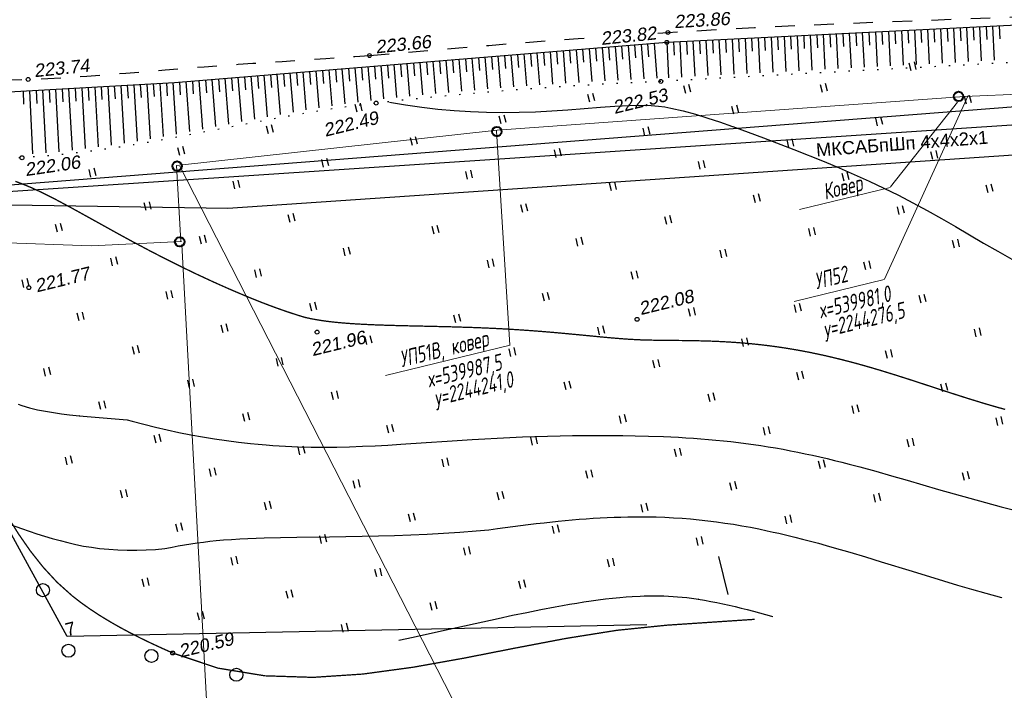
# Model space of a CAD drawing. Header units: millimetres. Extents: x -10 to 1169, y 1 to 1686.
# Tile 67 of 224: x 408 to 484, y 765 to 816. Entities that reach past the tile are written whole.
import ezdxf
from ezdxf.enums import TextEntityAlignment as Align
from ezdxf.lldxf.tags import DXFTag

# ---------------------------------------------------------------- set-up
doc = ezdxf.new("R2010")
doc.units = ezdxf.units.MM
for name, pattern in [('ADOT1', [1, 0, -1]), ('AHIDDEN1', [2, 0.5, -1.5]), ('AHIDDEN2', [3, 1.5, -1.5]), ('CONTI', [0])]:
    doc.linetypes.add(name, pattern=pattern)
for name, color, linetype in [('CONTURS', 7, 'Continuous'), ('COORDS', 7, 'Continuous'), ('GPR_PICK', 7, 'Continuous'), ('IZOLINES', 32, 'Continuous'), ('PDIGIT', 170, 'Continuous'), ('PICKETS', 7, 'Continuous'), ('УЧАСТКИ', 7, 'Continuous')]:
    doc.layers.add(name, color=color, linetype=linetype)
doc.layers.add('СВЯЗЬ', color=170, linetype='Связь', lineweight=30)
doc.styles.add('GPR', font='isocpeui.ttf', dxfattribs={"width": 0.8})
doc.styles.get("Standard").update_dxf_attribs({"font": 'arial.ttf'})
tags = doc.linetypes.add('газ', pattern='A,42.7,-5.08,["Г",Standard,S=2.54,R=0,X=-2.54,Y=-1.27],-3.81', length=51.59).pattern_tags.tags
tags[6] = DXFTag(74, 10)
doc.linetypes.add('Связь', pattern='A,12.5,[130,ltypeshp.shx,S=1,R=-30,X=0,Y=0.9],1,[130,ltypeshp.shx,S=1,R=-30,X=0,Y=0.9],1,[130,ltypeshp.shx,S=1,R=-30,X=0,Y=0.9],4.5', length=19)

# ---------------------------------------------------------------- blocks, each defined once
blk = doc.blocks.new('372')
at = {"layer": 'CONTURS'}
blk.add_circle((0, 0), 1, dxfattribs=at)
blk = doc.blocks.new('401')
at = {"layer": 'CONTURS'}
for p, q in [((0, 0), (0, 1.2)), ((0.8, 0), (0.8, 1.2))]:
    blk.add_line(p, q, dxfattribs=at)

msp = doc.modelspace()

# ---------------------------------------------------------------- linework, layer by layer
at = {"linetype": 'Continuous', "lineweight": 40}
for centre in [(480.0224, 810.19077), (444.63874, 807.48839), (420.13239, 804.84748), (420.33101, 799.04076)]:
    msp.add_circle(centre, 0.36213, dxfattribs=at)
at = {"layer": 'CONTURS', "lineweight": -2}
for p, q in [((471.14996, 815.01145), (471.19984, 814.0127)), ((471.64934, 815.0364), (471.78231, 812.37387)), ((472.14871, 815.06134), (472.19859, 814.06258)), ((472.64809, 815.08628), (472.78088, 812.42748)), ((473.14747, 815.11123), (473.19735, 814.11247)), ((473.64685, 815.13617), (473.77944, 812.48109)), ((474.14622, 815.16111), (474.1961, 814.16236)), ((474.6456, 815.18605), (474.778, 812.5347)), ((475.14498, 815.211), (475.19485, 814.21224)), ((475.64436, 815.23594), (475.77655, 812.58831)), ((476.14373, 815.26088), (476.1936, 814.26213)), ((476.64311, 815.28582), (476.77509, 812.64192)), ((477.14249, 815.31077), (477.19234, 814.31201)), ((477.64187, 815.33571), (477.77363, 812.69553)), ((478.14124, 815.36065), (478.19108, 814.36189)), ((478.64062, 815.38559), (478.77214, 812.74913)), ((479.14, 815.41054), (479.18981, 814.41178)), ((479.63938, 815.43548), (479.77063, 812.80274)), ((480.13875, 815.46042), (480.18852, 814.46166)), ((480.63813, 815.48537), (480.76908, 812.85634)), ((481.13751, 815.51031), (481.18722, 814.51154)), ((481.63689, 815.53525), (481.76747, 812.90994)), ((482.13626, 815.56019), (482.18589, 814.56143)), ((482.63564, 815.58514), (482.76577, 812.96354)), ((483.13502, 815.61008), (483.18451, 814.6113)), ((456.68527, 814.25805), (456.90364, 811.57733)), ((457.66677, 814.338), (457.80236, 811.62333)), ((458.16614, 814.36295), (458.21603, 813.36419)), ((458.66552, 814.38789), (458.80093, 811.67694)), ((459.1649, 814.41283), (459.21478, 813.41408)), ((459.66428, 814.43777), (459.7995, 811.73055)), ((460.16365, 814.46272), (460.21354, 813.46396)), ((460.66303, 814.48766), (460.79806, 811.78416)), ((461.16241, 814.5126), (461.21229, 813.51385)), ((461.66179, 814.53754), (461.79663, 811.83777)), ((462.16116, 814.56249), (462.21105, 813.56373)), ((462.66054, 814.58743), (462.7952, 811.89138)), ((463.15992, 814.61237), (463.2098, 813.61362)), ((463.6593, 814.63731), (463.79377, 811.94499)), ((464.15867, 814.66226), (464.20856, 813.6635)), ((464.65805, 814.6872), (464.79234, 811.9986)), ((465.15743, 814.71214), (465.20731, 813.71339)), ((465.65681, 814.73709), (465.79091, 812.05221)), ((466.15618, 814.76203), (466.20607, 813.76327)), ((466.65556, 814.78697), (466.78948, 812.10582)), ((467.15494, 814.81191), (467.20482, 813.81316)), ((467.65432, 814.83686), (467.78804, 812.15943)), ((468.15369, 814.8618), (468.20358, 813.86304)), ((468.65307, 814.88674), (468.78661, 812.21304)), ((469.15245, 814.91168), (469.20233, 813.91293)), ((469.65183, 814.93663), (469.78518, 812.26665)), ((470.1512, 814.96157), (470.20109, 813.96281)), ((470.65058, 814.98651), (470.78375, 812.32026)), ((447.71498, 813.52733), (447.91553, 811.06533)), ((448.21333, 813.56793), (448.29452, 812.57123)), ((448.71168, 813.60852), (448.9132, 811.13469)), ((449.21003, 813.64912), (449.29122, 812.65242)), ((449.70838, 813.68971), (449.91115, 811.20048)), ((450.20673, 813.73031), (450.28792, 812.73361)), ((450.70508, 813.7709), (450.90926, 811.26431)), ((451.20342, 813.8115), (451.28462, 812.8148)), ((451.70177, 813.8521), (451.90777, 811.32329)), ((452.20012, 813.89269), (452.28131, 812.89599)), ((452.69847, 813.93329), (452.90633, 811.3816)), ((453.19682, 813.97388), (453.27801, 812.97718)), ((453.69517, 814.01448), (453.90539, 811.43378)), ((454.19352, 814.05507), (454.27471, 813.05837)), ((454.69187, 814.09567), (454.90446, 811.48595)), ((455.19022, 814.13626), (455.27141, 813.13957)), ((455.68857, 814.17686), (455.90402, 811.53195)), ((456.18692, 814.21745), (456.26811, 813.22076)), ((438.24634, 812.75602), (438.32752, 811.75932)), ((438.74469, 812.79661), (438.94793, 810.30137)), ((439.24304, 812.83721), (439.32422, 811.84051)), ((439.74139, 812.8778), (439.94324, 810.3997)), ((440.23974, 812.9184), (440.32093, 811.9217)), ((440.73809, 812.959), (440.93898, 810.49275)), ((441.23644, 812.99959), (441.31763, 812.00289)), ((441.73479, 813.04019), (441.93474, 810.58554)), ((442.23314, 813.08078), (442.31433, 812.08408)), ((442.73149, 813.12138), (442.93103, 810.67177)), ((443.22984, 813.16197), (443.31103, 812.16527)), ((443.72819, 813.20257), (443.92732, 810.758)), ((444.22653, 813.24316), (444.30772, 812.24647)), ((444.72488, 813.28376), (444.92408, 810.83843)), ((445.22323, 813.32435), (445.30442, 812.32766)), ((445.72158, 813.36495), (445.92092, 810.91784)), ((446.21993, 813.40555), (446.30112, 812.40885)), ((446.71828, 813.44614), (446.91813, 810.99273)), ((447.21663, 813.48674), (447.29782, 812.49004)), ((429.27606, 812.0253), (429.35682, 811.02857)), ((429.77441, 812.0659), (430.01001, 809.16121)), ((430.27275, 812.10649), (430.35365, 811.10977)), ((430.7711, 812.14709), (431.00091, 809.31772)), ((431.26945, 812.18768), (431.35045, 811.19097)), ((431.7678, 812.22828), (431.9917, 809.47421)), ((432.26615, 812.26887), (432.34721, 811.27216)), ((432.7645, 812.30947), (432.98322, 809.62081)), ((433.26285, 812.35006), (433.34395, 811.35336)), ((433.7612, 812.39066), (433.97625, 809.74832)), ((434.25955, 812.43125), (434.34068, 811.43455)), ((434.7579, 812.47185), (434.96924, 809.87583)), ((435.25625, 812.51245), (435.3374, 811.51574)), ((435.7546, 812.55304), (435.96322, 809.99089)), ((436.25295, 812.59364), (436.33411, 811.59694)), ((436.7513, 812.63423), (436.95787, 810.0976)), ((437.24964, 812.67483), (437.33082, 811.67813)), ((437.74799, 812.71542), (437.95274, 810.20149)), ((419.80718, 811.25692), (420.06932, 807.29986)), ((420.30565, 811.29605), (420.3741, 810.2984)), ((420.80412, 811.33518), (421.07736, 807.48873)), ((421.30247, 811.37577), (421.37493, 810.3784)), ((421.80082, 811.41637), (422.07865, 807.67797)), ((422.29917, 811.45696), (422.37438, 810.4598)), ((422.79752, 811.49756), (423.0752, 807.87072)), ((423.29586, 811.53815), (423.37296, 810.54113)), ((423.79421, 811.57875), (424.06881, 808.06287)), ((424.29256, 811.61935), (424.37094, 810.62242)), ((424.79091, 811.65994), (425.06059, 808.25307)), ((425.28926, 811.70054), (425.36852, 810.70368)), ((425.78761, 811.74113), (426.05116, 808.44178)), ((426.28596, 811.78173), (426.36583, 810.78492)), ((426.78431, 811.82232), (427.04087, 808.63032)), ((427.28266, 811.86292), (427.36294, 810.86615)), ((427.78101, 811.90351), (428.03076, 808.80927)), ((428.27936, 811.94411), (428.35993, 810.94736)), ((428.77771, 811.9847), (429.02045, 808.9861)), ((408.32626, 810.59491), (408.37208, 809.59597)), ((408.82543, 810.6237), (409.05832, 805.79622)), ((409.3246, 810.65248), (409.37436, 809.65372)), ((409.82377, 810.68126), (410.07109, 805.87094)), ((410.32294, 810.71005), (410.37535, 809.71142)), ((410.82211, 810.73883), (411.07861, 805.95018)), ((411.32128, 810.76761), (411.37551, 809.76908)), ((411.82045, 810.79639), (412.08091, 806.06577)), ((412.31962, 810.82518), (412.37513, 809.82672)), ((412.81879, 810.85396), (413.08115, 806.18111)), ((413.31796, 810.88274), (413.37445, 809.88434)), ((413.81713, 810.91153), (414.07948, 806.3094)), ((414.31631, 810.94031), (414.3736, 809.94195)), ((414.81548, 810.96909), (415.07619, 806.45706)), ((415.31465, 810.99788), (415.37274, 809.99956)), ((415.81382, 811.02666), (416.07298, 806.60474)), ((416.31299, 811.05544), (416.372, 810.05718)), ((416.81216, 811.08422), (417.06951, 806.76867)), ((417.31133, 811.11301), (417.37155, 810.11482)), ((417.8105, 811.14179), (418.06698, 806.9404)), ((418.30967, 811.17057), (418.37162, 810.17249)), ((418.80884, 811.19936), (419.06679, 807.11256)), ((419.30801, 811.22814), (419.37253, 810.23022))]:
    msp.add_line(p, q, dxfattribs=at)
at = {"layer": 'CONTURS', "color": 1, "linetype": 'газ', "lineweight": 15}
for p, q in [((480.47986, 810.1724), (491.49114, 810.64939)), ((444.66223, 807.6081), (480.47986, 810.1724)), ((420.0874, 804.88959), (444.65725, 807.60669)), ((420.0874, 804.88959), (420.41664, 799.06731)), ((413.54731, 798.71529), (349.12386, 801.19612)), ((420.45827, 799.06944), (413.54731, 798.71529))]:
    msp.add_line(p, q, dxfattribs=at)
at = {"layer": 'CONTURS', "color": 0, "linetype": 'CONTI', "lineweight": 15}
for p, q in [((480.76465, 810.26636), (474.35053, 796.1584)), ((479.93153, 809.75522), (474.80096, 803.2428)), ((444.59899, 807.53687), (445.63692, 791.10437)), ((420.34291, 804.8427), (443.1837, 760.19265)), ((467.84245, 801.5051), (474.77814, 803.20009)), ((420.48444, 798.8374), (422.72147, 757.57063)), ((467.42177, 794.44778), (474.32492, 796.13482)), ((436.10136, 788.773), (445.65133, 791.10688))]:
    msp.add_line(p, q, dxfattribs=at)
at = {"layer": 'CONTURS', "linetype": 'AHIDDEN2', "flags": 128}
for points in [[(456.98024, 815.04255), (457.74594, 815.09237), (461.06051, 815.29137), (464.37641, 815.4687), (467.6934, 815.62803), (471.01127, 815.77303), (474.32977, 815.90736), (477.64869, 816.0347), (480.96781, 816.1587), (484.28688, 816.28305), (485.94283, 816.34709)], [(434.87849, 813.32203), (437.16353, 813.5272), (439.44895, 813.72612), (441.73474, 813.91879), (444.02092, 814.10521), (446.30748, 814.28537), (448.59441, 814.45927), (450.88173, 814.62693), (452.33678, 814.72958)], [(370.72611, 811.86234), (371.94579, 811.86405), (373.96397, 811.86448), (375.98213, 811.8625), (378.00027, 811.85811), (380.01839, 811.85132), (382.03649, 811.84212), (384.05458, 811.83051), (386.07264, 811.8165), (388.33753, 811.786), (390.60285, 811.73395), (392.86841, 811.66829), (395.13401, 811.59695), (397.39946, 811.52787), (399.66455, 811.46899), (401.9291, 811.42825), (404.19291, 811.41357), (406.45579, 811.4329), (408.71753, 811.49417), (410.21759, 811.56068), (411.71709, 811.64532), (413.21616, 811.74473), (414.71489, 811.85557), (416.2134, 811.9745), (417.71179, 812.09816), (419.21016, 812.2232), (420.70863, 812.34628), (422.20731, 812.46405), (423.70629, 812.57315), (424.82336, 812.65016), (425.94047, 812.72669), (427.0576, 812.80276), (428.17477, 812.87835), (429.29198, 812.95347), (430.40922, 813.02812), (431.52648, 813.10231), (432.64379, 813.17602), (433.76112, 813.24926), (434.87849, 813.32203)]]:
    msp.add_lwpolyline(points, dxfattribs=at)
at = {"layer": 'CONTURS', "linetype": 'Continuous'}
for points in [[(457.66677, 814.338), (490.19267, 815.96259)], [(365.83948, 810.97715), (386.10816, 810.36956), (405.85842, 810.45262), (419.93133, 811.26408), (457.66677, 814.338)]]:
    msp.add_lwpolyline(points, dxfattribs=at)
at = {"layer": 'CONTURS', "linetype": 'ADOT1'}
msp.add_lwpolyline([(490.8813, 813.14477), (490.37254, 813.12157), (457.20609, 811.34096)], dxfattribs=at)
at = {"layer": 'CONTURS', "linetype": 'ADOT1', "flags": 128}
msp.add_lwpolyline([(457.20609, 811.34096), (455.01659, 811.24158), (452.82881, 811.12732), (450.64274, 810.99819), (448.45838, 810.85419), (446.27573, 810.69532), (444.09479, 810.52157), (441.91557, 810.33295), (439.73806, 810.12945), (437.56227, 809.91109), (435.38819, 809.67785), (432.66468, 809.32812), (429.94809, 808.89905), (427.23661, 808.4146), (424.52842, 807.89873), (421.82173, 807.3754), (419.11473, 806.8686), (416.40561, 806.40227), (413.69256, 806.00039), (410.97379, 805.68691), (408.24748, 805.48581), (405.97259, 805.40805), (403.69374, 805.39528), (401.41163, 805.43641), (399.12698, 805.52034), (396.8405, 805.63598), (394.55292, 805.77223), (392.26494, 805.91801), (389.97729, 806.06222), (387.69068, 806.19375), (385.40583, 806.30153), (383.22848, 806.39041), (381.05121, 806.48121), (378.87402, 806.57395), (376.6969, 806.66863), (374.51986, 806.76523), (372.3429, 806.86377), (370.16602, 806.96424), (367.98921, 807.06664), (365.81249, 807.17097), (363.63584, 807.27724)], dxfattribs=at)
at = {"layer": 'CONTURS', "linetype": 'AHIDDEN1', "const_width": 0.1, "flags": 128}
msp.add_lwpolyline([(464.38826, 770.07851), (457.6473, 769.62822), (453.82805, 769.23592), (449.95237, 768.61794), (446.04424, 767.87387), (442.12767, 767.10326), (438.22662, 766.40567), (434.36509, 765.88068), (430.56707, 765.62785), (426.85653, 765.74673), (423.25747, 766.33691), (419.79388, 767.49793), (418.99652, 767.85207), (418.19267, 768.22277), (417.38696, 768.61087), (416.58406, 769.01722), (415.7886, 769.44266), (415.00525, 769.88803), (414.23865, 770.35417), (413.49346, 770.84194), (412.77432, 771.35217), (412.08589, 771.88571), (410.93041, 772.92603), (409.86903, 774.07509), (408.88889, 775.3158), (407.97716, 776.63113), (407.12099, 778.00399), (406.30753, 779.41733), (405.52394, 780.8541), (404.75737, 782.29723), (403.99498, 783.72965), (403.22392, 785.13431), (402.5532, 786.51892), (401.99572, 788.0127), (401.51119, 789.57351), (401.05931, 791.15925), (400.59981, 792.72777), (400.0924, 794.23696), (399.49678, 795.64469), (398.77267, 796.90884), (397.87977, 797.98727), (396.7778, 798.83787), (396.30335, 799.0973), (395.80266, 799.33239), (395.27997, 799.54569), (394.73952, 799.73973), (394.18554, 799.91705), (393.62225, 800.08019), (393.05389, 800.23168), (392.48469, 800.37406), (391.91888, 800.50986), (391.36069, 800.64164), (390.68883, 800.79262), (390.01365, 800.92898), (389.33517, 801.05072), (388.65338, 801.15783), (387.96828, 801.25032), (387.27988, 801.32819), (386.58816, 801.39143), (385.89314, 801.44005), (385.19482, 801.47405), (384.49318, 801.49342)], dxfattribs=at)
at = {"layer": 'CONTURS', "color": 34, "linetype": 'Continuous', "flags": 128}
msp.add_lwpolyline([(407.41075, 777.32826), (408.20824, 777.04053), (408.78956, 776.841), (409.37587, 776.64675), (409.96659, 776.45977), (410.56115, 776.28205), (411.15896, 776.11557), (411.75943, 775.96232), (412.36199, 775.82428), (412.96604, 775.70343), (413.57102, 775.60176), (414.17633, 775.52126), (414.88733, 775.4514), (415.60066, 775.40429), (416.31633, 775.37991), (417.03432, 775.37827), (417.75465, 775.39937), (418.47731, 775.44321), (419.20229, 775.50979), (419.35501, 775.52855)], dxfattribs=at)
at = {"layer": 'COORDS', "lineweight": -2}
msp.add_line((462.37274, 771.97719), (461.66054, 774.89143), dxfattribs=at)
at = {"layer": 'IZOLINES'}
for points in [[(436.4109, 809.75581), (437.64123, 809.53746), (438.8771, 809.3559), (440.1174, 809.21094), (441.36095, 809.10114), (442.60668, 809.02478), (443.85366, 808.98008), (445.10111, 808.96527), (446.34835, 808.97852), (447.59486, 809.01779), (448.84028, 809.08042), (450.08446, 809.16255), (452.57046, 809.3589), (453.6892, 809.44202), (454.80907, 809.50205), (455.91939, 809.51431), (456.46985, 809.49207), (457.01686, 809.4451), (457.017, 809.44508), (457.01727, 809.44776), (457.50049, 809.38089), (457.98073, 809.29676), (458.93019, 809.08064), (459.86771, 808.81957), (460.79648, 808.5297), (461.70415, 808.22623), (462.70243, 807.87703), (462.73067, 807.86698), (462.73068, 807.86697), (462.73072, 807.86696), (462.72794, 807.8687), (465.07503, 807.00857), (467.41029, 806.1173), (469.73072, 805.18901), (470.88313, 804.70599), (472.02879, 804.20743), (473.16655, 803.69139), (474.29535, 803.15638), (475.41439, 802.60156), (476.5232, 802.02691), (477.62189, 801.43341), (478.71131, 800.82324), (479.7932, 800.19993), (481.94683, 798.93587), (483.02775, 798.31101), (484.11964, 797.70608)], [(407.94078, 786.57874), (408.23458, 786.47928), (408.82919, 786.30465), (409.43094, 786.15841), (410.03766, 786.03588), (410.64776, 785.93273), (411.26017, 785.84511), (411.87413, 785.76974), (412.63939, 785.68886), (412.63621, 785.68883), (413.55471, 785.60532), (415.39343, 785.45957), (416.31316, 785.38925)], [(416.31316, 785.38925), (416.68505, 785.2855), (417.57812, 785.04923), (418.47438, 784.82567), (419.3738, 784.61553), (420.2763, 784.41943), (421.18175, 784.23795), (422.09, 784.07159), (423.00086, 783.9208), (423.9141, 783.78592), (424.82947, 783.66722), (425.7467, 783.56487), (426.35384, 783.50622), (426.96529, 783.45444), (426.96658, 783.45434), (426.96654, 783.45425), (427.45661, 783.41808), (427.94698, 783.38641), (428.4376, 783.35928), (428.92843, 783.33662), (429.41944, 783.31836), (430.40172, 783.29466), (431.38418, 783.28722), (432.36655, 783.29485), (433.34865, 783.3161), (434.33038, 783.34932), (435.31167, 783.39274), (436.29254, 783.44448), (437.27303, 783.50266), (439.23324, 783.63103), (440.83316, 783.73988), (440.83283, 783.7398), (442.75241, 783.8654), (443.71249, 783.92338), (444.67283, 783.97689), (445.63343, 784.02517), (446.5943, 784.06763), (447.5554, 784.10385), (448.51671, 784.13357), (449.47818, 784.15666), (450.43978, 784.17313), (451.40144, 784.18306), (452.36314, 784.18654), (453.32482, 784.18361), (454.28644, 784.17417), (455.24795, 784.15793), (456.249, 784.13315), (456.24952, 784.13313), (456.25056, 784.1331), (456.24958, 784.13252), (457.40279, 784.09338), (457.97918, 784.06847), (458.55539, 784.03983), (459.13138, 784.00721), (459.7071, 783.97032), (460.28249, 783.92889), (460.85751, 783.88268), (461.43208, 783.83144), (462.00614, 783.77499), (462.57963, 783.71313), (463.15247, 783.64574), (463.7246, 783.5727), (464.29595, 783.49397), (464.86646, 783.4095), (465.43606, 783.3193), (466.00472, 783.22343), (466.57239, 783.12197), (467.13903, 783.01502), (467.70462, 782.90274), (468.26914, 782.7853), (468.83259, 782.66291), (469.39498, 782.53578), (469.95632, 782.40418), (470.51665, 782.26836), (471.076, 782.12863), (471.63443, 781.98526), (472.47051, 781.7641), (472.46767, 781.76454), (473.67321, 781.4343), (474.87591, 781.09393), (476.07679, 780.74721), (478.47696, 780.04832), (479.67811, 779.70256), (480.88103, 779.3631), (482.08638, 779.03246), (483.29463, 778.71278), (484.50612, 778.40583)], [(444.02126, 776.94267), (444.68214, 777.03689), (445.85841, 777.19703), (447.0359, 777.34768), (447.6523, 777.42197), (448.2738, 777.49329), (448.27554, 777.49349), (448.27523, 777.49375), (449.34115, 777.60646), (449.87458, 777.65818), (450.40832, 777.70641), (450.94237, 777.75093), (451.47673, 777.79153), (452.01137, 777.82796), (452.54628, 777.86), (453.08143, 777.8874), (453.61679, 777.90993), (454.15232, 777.92735), (454.68798, 777.93944), (455.22371, 777.94596), (455.75946, 777.94671), (456.29515, 777.94149), (456.84691, 777.92968), (456.84732, 777.92967), (456.84814, 777.92965), (456.8473, 777.92988), (457.50854, 777.90669), (458.16931, 777.87386), (458.82946, 777.83106), (459.48881, 777.77819), (460.14723, 777.71528), (460.80456, 777.64241), (461.46068, 777.55974), (462.11547, 777.4675), (462.76883, 777.36597), (463.4207, 777.25549), (464.07101, 777.13643), (464.71973, 777.00921), (465.36686, 776.87425), (465.81377, 776.77656), (466.25592, 776.67647), (466.25488, 776.67692), (466.86321, 776.53365), (467.47025, 776.38505), (468.076, 776.23135), (468.68052, 776.07294), (469.28389, 775.91024), (469.88619, 775.74365), (470.4875, 775.57358), (471.68756, 775.22459), (472.88486, 774.86633), (474.08024, 774.50177), (476.46854, 773.7646), (478.85851, 773.03296), (479.9413, 772.70846), (481.02581, 772.38983), (482.11235, 772.07823), (483.3233, 771.74123), (483.33762, 771.73731), (483.33762, 771.73731)], [(419.35501, 775.52855), (419.74095, 775.6143), (420.22095, 775.71082), (420.70264, 775.79818), (421.18576, 775.87688), (421.67008, 775.94747), (422.1554, 776.01047), (422.64155, 776.06643), (423.12838, 776.11587), (423.69222, 776.16562), (423.69009, 776.16545), (424.31331, 776.21205), (424.93702, 776.25089), (425.5611, 776.28296), (426.18543, 776.3092), (426.80994, 776.33051), (428.05924, 776.36164), (429.30873, 776.38239), (431.80788, 776.41237), (433.05743, 776.42927), (434.30688, 776.45128), (435.55617, 776.48045), (436.80521, 776.51829), (438.05387, 776.56586), (439.30207, 776.62384), (440.54968, 776.69263), (441.79659, 776.77237), (443.04273, 776.86303), (444.02126, 776.94267)], [(437.13547, 768.47387), (438.2236, 768.71043), (440.39805, 769.19177), (444.74671, 770.1553), (445.83559, 770.38824), (446.92582, 770.61469), (448.01775, 770.83267), (449.11171, 771.03994), (449.65957, 771.13877), (450.20807, 771.23391), (450.75725, 771.325), (451.30714, 771.41158), (451.85777, 771.49319), (452.40916, 771.5693), (452.96133, 771.63934), (453.51428, 771.70263), (454.068, 771.75845), (454.53661, 771.79916), (455.01514, 771.83395), (455.01881, 771.83419), (455.01881, 771.83419), (455.01881, 771.83419), (455.01881, 771.83419), (455.01881, 771.83419), (455.0186, 771.83436), (455.61914, 771.86704), (455.91962, 771.87858), (456.2202, 771.88659), (456.52084, 771.89085), (456.82149, 771.89116), (457.12209, 771.88734), (457.4301, 771.87898), (457.4304, 771.87896), (457.43036, 771.87939), (457.78588, 771.86355), (458.14106, 771.84193), (458.49577, 771.81419), (458.84993, 771.78051), (459.20347, 771.74119), (459.55636, 771.69655), (460.0856, 771.6202), (460.08009, 771.62042), (460.55363, 771.54399), (461.02577, 771.45956), (461.49662, 771.36842), (461.96622, 771.27115), (462.4346, 771.1683), (462.90181, 771.06033), (463.36789, 770.94767), (463.8329, 770.8307), (464.29688, 770.70978), (464.75989, 770.58524), (465.68317, 770.32643), (465.78737, 770.29642)]]:
    msp.add_lwpolyline(points, dxfattribs=at)
at = {"layer": 'IZOLINES', "const_width": 0.1}
for points in [[(407.73905, 803.67256), (408.34842, 803.44578), (408.35429, 803.44346), (408.3543, 803.44346), (408.3543, 803.44345), (408.3543, 803.44345), (408.35431, 803.44345), (408.35435, 803.44233), (408.98351, 803.17993), (409.60309, 802.89617), (410.21531, 802.59712), (410.82181, 802.28681), (412.02298, 801.644), (413.21543, 800.98524), (415.59713, 799.66196), (416.79354, 799.0105), (417.99636, 798.37109), (419.20661, 797.74604), (420.42481, 797.13685), (421.65125, 796.54464), (422.88611, 795.97048), (424.12969, 795.4158), (425.38253, 794.88279), (426.01272, 794.62542), (426.64563, 794.37489), (427.21019, 794.15874), (427.72347, 793.96877), (427.70666, 793.97528), (428.53949, 793.68117), (429.37885, 793.40693), (429.79941, 793.2794), (429.97575, 793.22924)], [(429.97575, 793.22924), (430.36224, 793.14535), (430.72545, 793.07653), (431.09068, 793.01495), (431.09105, 793.0149), (431.09088, 793.01423), (431.65663, 792.93444), (432.22409, 792.86891), (432.79271, 792.815), (433.36207, 792.77028), (433.93194, 792.733), (435.07252, 792.67555), (436.21375, 792.63433), (437.35528, 792.60317), (439.63862, 792.55233), (441.07614, 792.51757), (441.03715, 792.51873), (442.84199, 792.46225), (443.74412, 792.4263), (444.64596, 792.38414), (445.54744, 792.33524), (446.4485, 792.27931), (447.34906, 792.21629), (448.2491, 792.14639), (449.14861, 792.07014), (450.94624, 791.90281), (452.74322, 791.7285), (453.44335, 791.66432), (454.14398, 791.60608), (454.8422, 791.55752), (455.53843, 791.52172), (455.53747, 791.52217), (456.16204, 791.50066), (456.78683, 791.48766), (458.03656, 791.47384), (459.28629, 791.46029), (460.53572, 791.43385), (461.1602, 791.41295), (461.78442, 791.38578), (462.40827, 791.35168), (463.03162, 791.31012), (463.65436, 791.26065), (464.27635, 791.20295), (464.89745, 791.13678), (465.51753, 791.06198), (466.13644, 790.97848), (466.75407, 790.88625), (467.3703, 790.78537), (467.98502, 790.67594), (468.59815, 790.55815), (469.20962, 790.43221), (469.81938, 790.2984), (470.42739, 790.15703), (471.03365, 790.00847), (471.63818, 789.85312), (472.24101, 789.69141), (472.84221, 789.5238), (473.44186, 789.35081), (474.04008, 789.17296), (475.2327, 788.80496), (476.42141, 788.4246), (478.79363, 787.6479), (479.40729, 787.44785), (479.40772, 787.44771), (479.40829, 787.44818), (480.59848, 787.06624), (481.79279, 786.69763), (482.39187, 786.51974), (482.99242, 786.34693), (483.59451, 786.17967)]]:
    msp.add_lwpolyline(points, dxfattribs=at)
at = {"layer": 'PICKETS', "color": 7, "lineweight": -2}
for centre in [(457.74594, 815.09237), (457.66677, 814.338), (434.87849, 813.32203), (408.71753, 811.49417), (457.20609, 811.34096), (435.38819, 809.67785), (408.24748, 805.48581), (408.76883, 795.51761), (455.38607, 793.09322), (430.858, 792.11119), (419.79388, 767.49793)]:
    msp.add_circle(centre, 0.15, dxfattribs=at)
at = {"layer": 'СВЯЗЬ', "linetype": 'Связь', "lineweight": 30}
msp.add_lwpolyline([(645.83462, 814.4414), (583.03433, 811.69109), (522.24279, 808.25987), (424.02078, 801.59882), (379.0324, 802.27297), (340.90421, 804.3093), (316.80312, 804.69112), (293.4482, 811.28655), (260.78177, 822.62089), (214.89204, 841.30952), (149.32136, 864.97866), (123.1484, 874.04138), (95.10593, 882.43773), (66.00588, 890.48695)], dxfattribs=at)
at = {"layer": 'УЧАСТКИ', "color": 6, "linetype": 'Continuous', "lineweight": -2}
for p, q in [((386.66678, 801.80741), (484.39685, 809.40571)), ((393.57279, 801.98188), (492.00848, 808.5325)), ((411.69425, 768.77458), (393.57279, 801.98188)), ((456.13905, 769.64821), (411.69425, 768.77458))]:
    msp.add_line(p, q, dxfattribs=at)

# ---------------------------------------------------------------- block references
at = {"layer": 'CONTURS', "lineweight": -2, "xscale": 0.5, "yscale": 0.5, "zscale": 0.5, "rotation": 13.73311783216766}
for name, p in [('401', (476.39146, 812.1586)), ('401', (459.11308, 810.41858)), ('401', (469.59157, 810.4968)), ('401', (451.76096, 809.74225)), ('401', (480.6223, 809.58956)), ('401', (433.93035, 808.9877)), ('401', (462.79169, 808.835)), ('401', (444.96108, 808.08045)), ('401', (473.82241, 807.92776)), ('401', (427.13047, 807.3259)), ('401', (455.9918, 807.17321)), ('401', (438.16119, 806.41865)), ('401', (467.02253, 806.26596)), ('401', (420.33058, 805.6641)), ('401', (449.19192, 805.51141)), ('401', (478.05325, 805.35872)), ('401', (431.36131, 804.75686)), ('401', (460.22264, 804.60416)), ('401', (413.5307, 804.0023)), ('401', (442.39203, 803.84961)), ('401', (424.56142, 803.09506)), ('401', (471.25337, 803.69692)), ('401', (453.42276, 802.94237)), ('401', (482.28409, 802.78967)), ('401', (464.45348, 802.03512)), ('401', (417.76154, 801.43326)), ('401', (446.62287, 801.28057)), ('401', (475.48421, 801.12787)), ('401', (428.79226, 800.52602)), ('401', (457.6536, 800.37332)), ('401', (410.96165, 799.77146)), ('401', (439.82299, 799.61877)), ('401', (468.68433, 799.46608)), ('401', (421.99238, 798.86422)), ('401', (450.85372, 798.71152)), ('401', (479.71505, 798.55883)), ('401', (433.02311, 797.95697)), ('401', (461.88444, 797.80428)), ('401', (415.1925, 797.20242)), ('401', (444.05383, 797.04973)), ('401', (426.22322, 796.29517)), ('401', (472.91517, 796.89703)), ('401', (408.39261, 795.54062)), ('401', (455.08456, 796.14248)), ('401', (419.42334, 794.63338)), ('401', (448.28467, 794.48068)), ('401', (477.14601, 794.32799)), ('401', (430.45406, 793.72613)), ('401', (459.48101, 793.31021)), ('401', (467.58934, 793.61598)), ('401', (412.62345, 792.97158)), ('401', (441.48479, 792.81889)), ('401', (423.65418, 792.06433)), ('401', (452.51551, 791.91164)), ('401', (481.37685, 791.75895)), ('401', (434.6849, 791.15709)), ('401', (463.54624, 791.00439)), ('401', (416.85429, 790.40254)), ('401', (445.71563, 790.24984)), ('401', (427.88502, 789.49529)), ('401', (474.57696, 790.09715)), ('401', (410.05441, 788.74074)), ('401', (456.74635, 789.3426)), ('401', (467.77708, 788.43535)), ('401', (421.08513, 787.83349)), ('401', (449.94647, 787.6808)), ('401', (478.80781, 787.52811)), ('401', (432.11586, 786.92625)), ('401', (460.9772, 786.77355)), ('401', (414.28525, 786.1717)), ('401', (472.00792, 785.86631)), ('401', (425.31598, 785.26445)), ('401', (454.17731, 785.11176)), ('401', (483.03865, 784.95906)), ('401', (436.3467, 784.3572)), ('401', (465.20804, 784.20451)), ('401', (418.51609, 783.60265)), ('401', (447.37743, 783.44996)), ('401', (429.54682, 782.69541)), ('401', (476.23876, 783.29726)), ('401', (411.71621, 781.94085)), ('401', (458.40815, 782.54271)), ('401', (440.57754, 781.78816)), ('401', (469.43888, 781.63547)), ('401', (422.74693, 781.03361)), ('401', (451.60827, 780.88091)), ('401', (480.4696, 780.72822)), ('401', (433.77766, 780.12636)), ('401', (462.63899, 779.97367)), ('401', (415.94705, 779.37181)), ('401', (444.80838, 779.21912)), ('401', (473.66972, 779.06642)), ('401', (426.97777, 778.46456)), ('401', (455.83911, 778.31187)), ('401', (438.0085, 777.55732)), ('401', (466.86983, 777.40463)), ('401', (420.17789, 776.80277)), ('401', (449.03922, 776.65007)), ('401', (431.20861, 775.89552)), ('401', (460.06995, 775.74283)), ('401', (442.23934, 774.98828)), ('401', (424.40873, 774.23372)), ('401', (453.27007, 774.08103)), ('401', (435.43946, 773.32648)), ('372', (409.85162, 772.31569)), ('401', (417.60885, 772.57193)), ('401', (446.47018, 772.41923)), ('401', (428.63957, 771.66468)), ('401', (439.6703, 770.75743)), ('401', (421.83969, 770.00288)), ('401', (432.87041, 769.09564)), ('372', (411.80618, 767.67301)), ('372', (418.16488, 767.26781)), ('372', (424.67159, 765.82576))]:
    msp.add_blockref(name, p, dxfattribs=at)

# ---------------------------------------------------------------- texts
at = {"layer": 'CONTURS', "lineweight": -2}
msp.add_text('МКСАБпШп 4х4х2х1', height=1, rotation=4.2994183, dxfattribs=at).set_placement((469.14331, 805.57627))
at = {"layer": 'GPR_PICK', "style": 'GPR', "width": 0.7}
for s, p in [('Ковер', (471.27635, 802.61831)), ('УП52', (470.38342, 795.69456)), ('х=539981,0', (472.19004, 793.8194)), ('у=2244276,5', (472.8872, 792.45065)), ('УП51В, ковер', (440.72425, 790.23505)), ('х=539987,5', (442.27801, 788.54072)), ('у=2244241,0', (442.97517, 787.17197))]:
    msp.add_text(s, height=1.25, rotation=13.7331178, dxfattribs=at).set_placement(p, align=Align.CENTER)
at = {"layer": 'PDIGIT', "color": 7, "lineweight": -2, "oblique": 10}
for s, rotation, p in [('223.86', 3.508542, (458.25338, 815.41892)), ('223.82', 5.8644752, (452.64961, 814.13104)), ('223.66', 5.7562607, (435.37881, 813.48528)), ('223.74', 5.7472497, (409.20763, 811.66009)), ('222.53', 13.7331178, (453.66156, 808.83959)), ('222.49', 13.7331178, (431.49106, 807.09031)), ('222.06', 8.3184592, (408.53388, 804.07072)), ('221.77', 13.7331178, (409.37324, 795.15061)), ('222.08', 13.7331178, (455.66059, 793.40758)), ('221.96', 13.7331178, (430.51787, 790.26151)), ('220.59', 13.7331178, (420.39828, 767.13092))]:
    msp.add_text(s, height=1, rotation=rotation, dxfattribs=at).set_placement(p)
at = {"layer": 'УЧАСТКИ', "color": 6, "lineweight": -2}
msp.add_text('7', height=1, rotation=13.7331178, dxfattribs=at).set_placement((411.69425, 768.77458))

doc.saveas('drawing.dxf')
